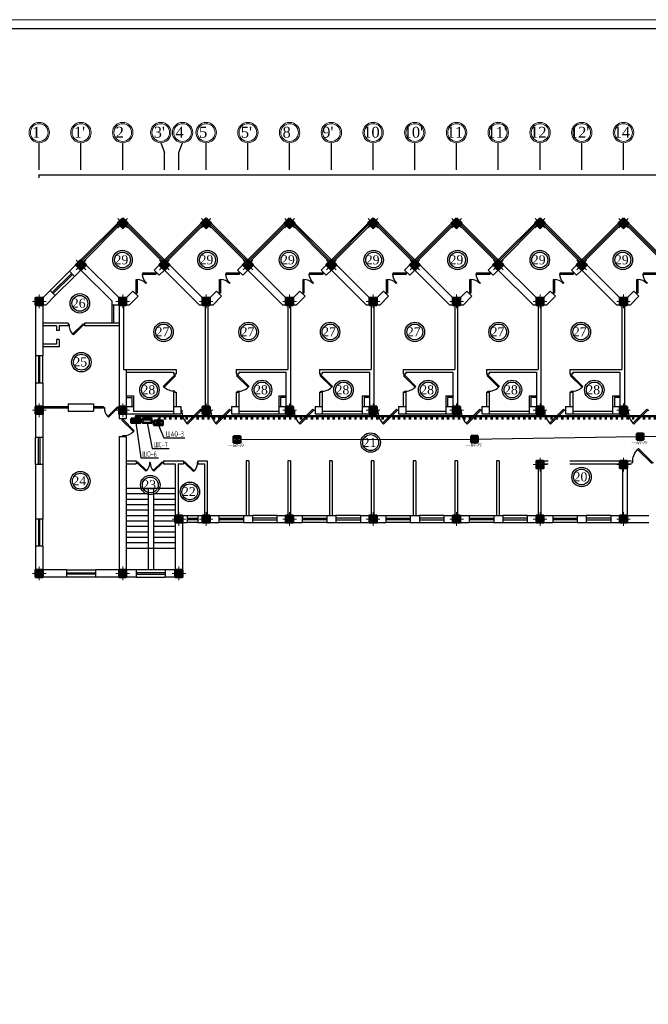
# Model space of a CAD drawing. Header units: millimetres. Extents: x 42471 to 951304, y -405702 to -322821.
# Tile 15 of 37: x 256296 to 290939, y -377293 to -322985. Entities that reach past the tile are written whole.
import ezdxf
from ezdxf import colors
from ezdxf.entities.mleader import LeaderData, LeaderLine
from ezdxf.math import Vec2, Vec3

# ---------------------------------------------------------------- set-up
doc = ezdxf.new("R2010")
doc.units = ezdxf.units.MM
doc.linetypes.add('ACAD_ISO03W100', pattern=[30, 12, -18])
for name, color, linetype in [('kolonn', 7, 'Continuous'), ('os', 3, 'Continuous'), ('SEC. Оборудование (Equipment)', 7, 'Continuous'), ('Пожар - надписи', 7, 'Continuous'), ('ТС ГММ', 7, 'Continuous')]:
    doc.layers.add(name, color=color, linetype=linetype)
doc.layers.add('ЭМ', color=240, linetype='Continuous', lineweight=20)
doc.layers.add('ЭО', color=2, linetype='Continuous', lineweight=40)
doc.styles.add('Gost_AW', font='isocpeui.ttf', dxfattribs={"width": 0.985, "height": 300})
doc.styles.add('SPDS', font='spds.shx', dxfattribs={"width": 0.8, "height": 250})
doc.styles.get("Standard").update_dxf_attribs({"font": 'times.ttf'})
doc.dimstyles.new('ISO-25', dxfattribs={"dimtxt": 350, "dimasz": 100, "dimexe": 50, "dimexo": 50, "dimgap": 10, "dimtad": 1, "dimdec": 0, "dimtxsty": 'Standard', "dimblk": 'ARCHTICK', "dimcen": 20, "dimclrd": 1, "dimclre": 1, "dimadec": 0, "dimazin": 0, "dimtfac": 1, "dimtdec": 0, "dimtmove": 0, "dimatfit": 3, "dimldrblk": 'ARCHTICK', "dimfxl": 1, "dimarcsym": 0})

# ---------------------------------------------------------------- blocks, each defined once
blk = doc.blocks.new('jfgjhsdf')
blk.add_hatch(color=1).paths.add_polyline_path([(-593, 731), (-637, 687), (0, 50), (44, 94)])
at = {"color": 1}
for p, q in [((0, 1000), (0, 950)), ((0, 50), (0, 0))]:
    blk.add_line(p, q, dxfattribs=at)
blk.add_lwpolyline([(0, 50), (-637, 687), (-593, 731), (44, 94), (0, 50)], dxfattribs=at)
blk.add_arc((-33, 130), 821, 87.662, 132.9147, dxfattribs=at)
blk = doc.blocks.new('ghsdd')
at = {"ltscale": 50}
h = blk.add_hatch(color=256, dxfattribs=at)
h.paths.add_polyline_path([(0, 200), (-200, 200), (-200, 0), (0, 0)])
h.paths.add_polyline_path([(200, 0), (200, 200), (0, 200), (0, 0)])
h.paths.add_polyline_path([(0, 0), (-200, 0), (-200, -200), (0, -200)])
h.paths.add_polyline_path([(0, 0), (0, -200), (200, -200), (200, 0)])
at = {"lineweight": 0}
for p, q in [((0, -374), (0, 374)), ((-374, 0), (374, 0))]:
    blk.add_line(p, q, dxfattribs=at)
at = {"lineweight": 50, "ltscale": 50}
blk.add_lwpolyline([(200, 200), (200, -200), (-200, -200), (-200, 200), (200, 200)], dxfattribs=at)
blk = doc.blocks.new('_None')
blk = doc.blocks.new('_ArchTick')
at = {"color": 0, "linetype": 'ByBlock', "const_width": 0.15}
blk.add_lwpolyline([(-0.5, -0.5), (0.5, 0.5)], dxfattribs=at)
blk = doc.blocks.new('*D1742')
at = {"color": 1, "lineweight": -2, "transparency": 16777216}
for p, q in [((257372, -331702), (257372, -331518)), ((344572, -331568), (257372, -331568)), ((344572, -331702), (344572, -331518))]:
    blk.add_line(p, q, dxfattribs=at)
at = {"layer": 'Defpoints', "color": 0, "lineweight": 25, "transparency": 16777216}
for p in [(257372, -331568), (257372, -331752), (344572, -331752)]:
    blk.add_point(p, dxfattribs=at)
at = {"color": 1, "lineweight": -2, "transparency": 16777216, "xscale": 100, "yscale": 100, "zscale": 100, "rotation": 180}
blk.add_blockref('_ArchTick', (257372, -331568), dxfattribs=at)
at = {"color": 1, "lineweight": -2, "transparency": 16777216, "xscale": 100, "yscale": 100, "zscale": 100}
blk.add_blockref('_ArchTick', (344572, -331568), dxfattribs=at)
at = {"color": 0, "transparency": 16777216, "insert": (300972, -331379), "char_height": 350, "attachment_point": 5}
blk.add_mtext('87200', dxfattribs=at)
blk = doc.blocks.new('1231234431252433')
at = {"layer": 'ЭМ', "color": 0, "lineweight": 20, "ltscale": 0.5}
blk.add_lwpolyline([(287242, 187022), (413342, 187022), (413342, 269622), (287242, 269622)], close=True, dxfattribs=at)
at = {"layer": 'ЭМ', "color": 0, "lineweight": 30, "ltscale": 0.5}
blk.add_lwpolyline([(289242, 187522), (412842, 187522), (412842, 269122), (289242, 269122)], close=True, dxfattribs=at)
blk = doc.blocks.new('Извещатель комбинированный')
at = {"ltscale": 300}
h = blk.add_hatch(color=5, dxfattribs=at)
h.dxf.hatch_style = 1
h.paths.add_polyline_path([(0, 0), (171, 161), (171, 163), (-173, 163)])
h.paths.add_polyline_path([(-171, -161), (171, -161), (0, 0)])
at = {"layer": 'SEC. Оборудование (Equipment)', "color": 5, "lineweight": 50}
for p, q in [((171, -161), (-173, 163)), ((171, 163), (-173, 163)), ((-173, 163), (-173, -161)), ((171, 161), (-173, -163)), ((171, 163), (171, -161)), ((171, -161), (-173, -161))]:
    blk.add_line(p, q, dxfattribs=at)

msp = doc.modelspace()

# ---------------------------------------------------------------- hatches: boundary and pattern name
at = {"lineweight": 50}
h = msp.add_hatch(color=1, dxfattribs=at)
h.dxf.hatch_style = 1
h.paths.add_polyline_path([(262439.52, -345099.444), (262439.52, -344974.444), (262798.047, -344974.444), (262798.047, -345099.444)])
h.paths.add_polyline_path([(262798.047, -345099.444), (262798.047, -344974.444), (262939.52, -344974.444), (262939.52, -345099.444)])
h = msp.add_hatch(color=1, dxfattribs=at)
h.dxf.hatch_style = 1
h.paths.add_polyline_path([(263065.24, -345099.444), (263065.24, -344974.444), (263423.767, -344974.444), (263423.767, -345099.444)])
h.paths.add_polyline_path([(263423.767, -345099.444), (263423.767, -344974.444), (263565.24, -344974.444), (263565.24, -345099.444)])

# ---------------------------------------------------------------- linework, layer by layer
for p, q in [((259671.761, -336225.358), (261971.761, -333925.358)), ((264271.761, -336225.358), (261971.761, -333925.358)), ((264271.761, -336225.358), (266571.761, -333925.358)), ((268871.761, -336225.358), (266571.761, -333925.358)), ((268871.761, -336225.358), (271171.761, -333925.358)), ((273471.761, -336225.358), (271171.761, -333925.358)), ((273471.761, -336225.358), (275771.761, -333925.358)), ((278071.761, -336225.358), (275771.761, -333925.358)), ((278071.761, -336225.358), (280371.761, -333925.358)), ((282671.761, -336225.358), (280371.761, -333925.358)), ((282671.761, -336225.358), (284971.761, -333925.358)), ((287271.761, -336225.358), (284971.761, -333925.358)), ((287271.761, -336225.358), (289571.761, -333925.358)), ((291871.761, -336225.358), (289571.761, -333925.358)), ((262171.761, -348825.358), (264871.761, -348825.358)), ((262171.761, -349125.358), (263371.761, -349125.358)), ((263371.761, -348825.358), (263371.761, -353325.358)), ((263671.761, -348825.358), (263671.761, -353325.358)), ((263671.761, -349125.358), (264871.761, -349125.358)), ((262171.761, -349425.358), (263371.761, -349425.358)), ((262171.761, -349725.358), (263371.761, -349725.358)), ((263671.761, -349425.358), (264871.761, -349425.358)), ((263671.761, -349725.358), (264871.761, -349725.358)), ((262171.761, -350025.358), (263371.761, -350025.358)), ((263671.761, -350025.358), (264871.761, -350025.358)), ((262171.761, -350325.358), (263371.761, -350325.358)), ((262171.761, -350625.358), (263371.761, -350625.358)), ((263671.761, -350325.358), (264871.761, -350325.358)), ((263671.761, -350625.358), (264871.761, -350625.358)), ((262171.761, -350925.358), (263371.761, -350925.358)), ((262171.761, -351225.358), (263371.761, -351225.358)), ((263671.761, -350925.358), (264871.761, -350925.358)), ((263671.761, -351225.358), (264871.761, -351225.358)), ((262171.761, -351525.358), (263371.761, -351525.358)), ((262171.761, -351825.358), (263371.761, -351825.358)), ((263671.761, -351525.358), (264871.761, -351525.358)), ((263671.761, -351825.358), (264871.761, -351825.358)), ((262171.761, -352125.358), (264871.761, -352125.358))]:
    msp.add_line(p, q)
at = {"color": 1}
for p, q in [((259728.33, -336281.927), (261745.487, -334264.769)), ((259784.898, -336338.495), (261802.055, -334321.338)), ((264158.624, -336338.495), (262141.467, -334321.338)), ((264215.192, -336281.927), (262198.035, -334264.769)), ((264328.33, -336281.927), (266345.487, -334264.769)), ((264384.898, -336338.495), (266402.055, -334321.338)), ((268758.624, -336338.495), (266741.467, -334321.338)), ((268815.192, -336281.927), (266798.035, -334264.769)), ((268928.33, -336281.927), (270945.487, -334264.769)), ((268984.898, -336338.495), (271002.055, -334321.338)), ((273358.624, -336338.495), (271341.467, -334321.338)), ((273415.192, -336281.927), (271398.035, -334264.769)), ((273528.33, -336281.927), (275545.487, -334264.769)), ((273584.898, -336338.495), (275602.055, -334321.338)), ((277958.624, -336338.495), (275941.467, -334321.338)), ((278015.192, -336281.927), (275998.035, -334264.769)), ((278128.33, -336281.927), (280145.487, -334264.769)), ((278184.898, -336338.495), (280202.055, -334321.338)), ((282558.624, -336338.495), (280541.467, -334321.338)), ((282615.192, -336281.927), (280598.035, -334264.769)), ((282728.33, -336281.927), (284745.487, -334264.769)), ((282784.898, -336338.495), (284802.055, -334321.338)), ((287158.624, -336338.495), (285141.467, -334321.338)), ((287215.192, -336281.927), (285198.035, -334264.769)), ((287328.33, -336281.927), (289345.487, -334264.769)), ((287384.898, -336338.495), (289402.055, -334321.338)), ((291758.624, -336338.495), (289741.467, -334321.338)), ((291815.192, -336281.927), (289798.035, -334264.769)), ((257974.705, -337922.414), (259035.365, -336861.754)), ((258087.842, -338035.551), (259148.502, -336974.891)), ((259205.071, -337031.46), (258144.41, -338092.12)), ((259318.208, -337144.597), (258257.547, -338205.257)), ((257171.761, -341525.358), (257171.761, -343025.358)), ((257331.761, -341525.358), (257331.761, -343025.358)), ((257411.761, -343025.358), (257411.761, -341525.358)), ((257571.761, -343025.358), (257571.761, -341525.358)), ((258971.761, -344335.358), (257571.761, -344335.358)), ((258971.761, -344415.358), (257571.761, -344415.358)), ((260921.761, -344335.358), (260371.761, -344335.358)), ((260921.761, -344415.358), (260371.761, -344415.358)), ((260921.761, -344335.358), (260921.761, -344415.358)), ((257171.761, -347525.358), (257171.761, -346025.358)), ((257331.761, -347525.358), (257331.761, -346025.358)), ((257411.761, -346025.358), (257411.761, -347525.358)), ((257571.761, -346025.358), (257571.761, -347525.358)), ((257171.761, -350525.358), (257171.761, -352025.358)), ((257331.761, -350525.358), (257331.761, -352025.358)), ((257411.761, -352025.358), (257411.761, -350525.358)), ((257571.761, -352025.358), (257571.761, -350525.358)), ((265521.761, -350325.358), (266121.761, -350325.358)), ((265521.761, -350485.358), (266121.761, -350485.358)), ((266121.761, -350565.358), (265521.761, -350565.358)), ((266121.761, -350725.358), (265521.761, -350725.358)), ((267271.761, -350325.358), (268621.761, -350325.358)), ((267271.761, -350485.358), (268621.761, -350485.358)), ((268621.761, -350565.358), (267271.761, -350565.358)), ((268621.761, -350725.358), (267271.761, -350725.358)), ((270471.761, -350325.358), (269121.761, -350325.358)), ((270471.761, -350485.358), (269121.761, -350485.358)), ((269121.761, -350565.358), (270471.761, -350565.358)), ((269121.761, -350725.358), (270471.761, -350725.358)), ((271871.761, -350325.358), (273221.761, -350325.358)), ((271871.761, -350485.358), (273221.761, -350485.358)), ((273221.761, -350565.358), (271871.761, -350565.358)), ((273221.761, -350725.358), (271871.761, -350725.358)), ((275071.761, -350325.358), (273721.761, -350325.358)), ((275071.761, -350485.358), (273721.761, -350485.358)), ((273721.761, -350565.358), (275071.761, -350565.358)), ((273721.761, -350725.358), (275071.761, -350725.358)), ((276471.761, -350325.358), (277821.761, -350325.358)), ((276471.761, -350485.358), (277821.761, -350485.358)), ((277821.761, -350565.358), (276471.761, -350565.358)), ((277821.761, -350725.358), (276471.761, -350725.358)), ((279671.761, -350325.358), (278321.761, -350325.358)), ((279671.761, -350485.358), (278321.761, -350485.358)), ((278321.761, -350565.358), (279671.761, -350565.358)), ((278321.761, -350725.358), (279671.761, -350725.358)), ((281071.761, -350325.358), (282421.761, -350325.358)), ((281071.761, -350485.358), (282421.761, -350485.358)), ((282421.761, -350565.358), (281071.761, -350565.358)), ((282421.761, -350725.358), (281071.761, -350725.358)), ((284271.761, -350325.358), (282921.761, -350325.358)), ((284271.761, -350485.358), (282921.761, -350485.358)), ((282921.761, -350565.358), (284271.761, -350565.358)), ((282921.761, -350725.358), (284271.761, -350725.358)), ((285671.761, -350325.358), (287021.761, -350325.358)), ((285671.761, -350485.358), (287021.761, -350485.358)), ((287021.761, -350565.358), (285671.761, -350565.358)), ((287021.761, -350725.358), (285671.761, -350725.358)), ((288871.761, -350325.358), (287521.761, -350325.358)), ((288871.761, -350485.358), (287521.761, -350485.358)), ((287521.761, -350565.358), (288871.761, -350565.358)), ((287521.761, -350725.358), (288871.761, -350725.358)), ((258871.761, -353325.358), (260471.761, -353325.358)), ((258871.761, -353485.358), (260471.761, -353485.358)), ((264321.761, -353325.358), (262721.761, -353325.358)), ((264321.761, -353485.358), (262721.761, -353485.358)), ((260471.761, -353565.358), (258871.761, -353565.358)), ((260471.761, -353725.358), (258871.761, -353725.358)), ((262721.761, -353565.358), (264321.761, -353565.358)), ((262721.761, -353725.358), (264321.761, -353725.358))]:
    msp.add_line(p, q, dxfattribs=at)
at = {"lineweight": 30}
for p, q in [((259035.365, -336861.754), (259671.761, -336225.358)), ((261771.761, -338325.358), (259671.761, -336225.358)), ((263706.076, -336791.043), (264271.761, -336225.358)), ((266371.761, -338325.358), (264271.761, -336225.358)), ((268306.076, -336791.043), (268871.761, -336225.358)), ((270971.761, -338325.358), (268871.761, -336225.358)), ((272906.076, -336791.043), (273471.761, -336225.358)), ((275571.761, -338325.358), (273471.761, -336225.358)), ((277506.076, -336791.043), (278071.761, -336225.358)), ((280171.761, -338325.358), (278071.761, -336225.358)), ((282106.076, -336791.043), (282671.761, -336225.358)), ((284771.761, -338325.358), (282671.761, -336225.358)), ((286706.076, -336791.043), (287271.761, -336225.358)), ((289371.761, -338325.358), (287271.761, -336225.358)), ((259318.208, -337144.597), (259035.365, -336861.754)), ((259318.208, -337144.597), (259671.761, -336791.043)), ((261371.761, -338491.043), (259671.761, -336791.043)), ((263988.918, -337073.886), (263706.076, -336791.043)), ((263988.918, -337073.886), (264271.761, -336791.043)), ((266206.076, -338725.358), (264271.761, -336791.043)), ((268588.918, -337073.886), (268306.076, -336791.043)), ((268588.918, -337073.886), (268871.761, -336791.043)), ((270806.076, -338725.358), (268871.761, -336791.043)), ((273188.918, -337073.886), (272906.076, -336791.043)), ((273188.918, -337073.886), (273471.761, -336791.043)), ((275406.076, -338725.358), (273471.761, -336791.043)), ((277788.918, -337073.886), (277506.076, -336791.043)), ((277788.918, -337073.886), (278071.761, -336791.043)), ((280006.076, -338725.358), (278071.761, -336791.043)), ((282388.918, -337073.886), (282106.076, -336791.043)), ((282388.918, -337073.886), (282671.761, -336791.043)), ((284606.076, -338725.358), (282671.761, -336791.043)), ((286988.918, -337073.886), (286706.076, -336791.043)), ((286988.918, -337073.886), (287271.761, -336791.043)), ((289206.076, -338725.358), (287271.761, -336791.043)), ((257171.761, -338325.358), (257171.761, -341525.358)), ((257571.761, -338325.358), (257171.761, -338325.358)), ((257571.761, -338325.358), (257974.705, -337922.414)), ((257737.446, -338725.358), (258257.547, -338205.257)), ((258257.547, -338205.257), (257974.705, -337922.414)), ((262171.761, -338325.358), (261771.761, -338325.358)), ((262171.761, -338325.358), (262539.349, -337957.77)), ((262337.446, -338725.358), (262822.192, -338240.612)), ((262822.192, -338240.612), (262539.349, -337957.77)), ((266771.761, -338325.358), (266371.761, -338325.358)), ((266771.761, -338325.358), (267139.349, -337957.77)), ((266937.446, -338725.358), (267422.192, -338240.612)), ((267422.192, -338240.612), (267139.349, -337957.77)), ((271371.761, -338325.358), (270971.761, -338325.358)), ((271371.761, -338325.358), (271739.349, -337957.77)), ((271537.446, -338725.358), (272022.192, -338240.612)), ((272022.192, -338240.612), (271739.349, -337957.77)), ((275971.761, -338325.358), (275571.761, -338325.358)), ((275971.761, -338325.358), (276339.349, -337957.77)), ((276137.446, -338725.358), (276622.192, -338240.612)), ((276622.192, -338240.612), (276339.349, -337957.77)), ((280571.761, -338325.358), (280171.761, -338325.358)), ((280571.761, -338325.358), (280939.349, -337957.77)), ((280737.446, -338725.358), (281222.192, -338240.612)), ((281222.192, -338240.612), (280939.349, -337957.77)), ((285171.761, -338325.358), (284771.761, -338325.358)), ((285171.761, -338325.358), (285539.349, -337957.77)), ((285337.446, -338725.358), (285822.192, -338240.612)), ((285822.192, -338240.612), (285539.349, -337957.77)), ((289771.761, -338325.358), (289371.761, -338325.358)), ((289771.761, -338325.358), (290139.349, -337957.77)), ((289937.446, -338725.358), (290422.192, -338240.612)), ((290422.192, -338240.612), (290139.349, -337957.77)), ((257571.761, -338725.358), (257571.761, -341525.358)), ((257737.446, -338725.358), (257571.761, -338725.358)), ((261371.761, -338491.043), (261371.761, -339725.358)), ((262337.446, -338725.358), (261371.761, -338725.358)), ((261471.761, -338725.358), (261471.761, -339725.358)), ((261771.761, -338725.358), (261771.761, -344975.358)), ((262021.761, -338725.358), (262021.761, -342275.358)), ((266937.446, -338725.358), (266206.076, -338725.358)), ((266521.761, -338725.358), (266521.761, -344325.358)), ((266671.761, -338725.358), (266671.761, -344325.358)), ((271537.446, -338725.358), (270806.076, -338725.358)), ((271071.761, -338725.358), (271071.761, -342275.358)), ((271221.761, -338725.358), (271221.761, -344325.358)), ((276137.446, -338725.358), (275406.076, -338725.358)), ((275671.761, -338725.358), (275671.761, -342275.358)), ((275821.761, -338725.358), (275821.761, -344325.358)), ((280737.446, -338725.358), (280006.076, -338725.358)), ((280271.761, -338725.358), (280271.761, -342275.358)), ((280421.761, -338725.358), (280421.761, -344325.358)), ((285337.446, -338725.358), (284606.076, -338725.358)), ((284871.761, -338725.358), (284871.761, -342275.358)), ((285021.761, -338725.358), (285021.761, -344325.358)), ((289937.446, -338725.358), (289206.076, -338725.358)), ((289471.761, -338725.358), (289471.761, -342275.358)), ((289621.761, -338725.358), (289621.761, -344325.358)), ((258971.761, -339725.358), (257571.761, -339725.358)), ((258321.761, -339875.358), (257571.761, -339875.358)), ((258321.761, -339875.358), (258321.761, -340125.358)), ((258971.761, -339875.358), (258471.761, -339875.358)), ((258471.761, -339875.358), (258471.761, -340125.358)), ((258971.761, -339725.358), (258971.761, -339875.358)), ((261771.761, -339725.358), (259871.761, -339725.358)), ((259871.761, -339725.358), (259871.761, -339875.358)), ((261771.761, -339875.358), (259871.761, -339875.358)), ((258471.761, -340125.358), (258321.761, -340125.358)), ((258321.761, -340875.358), (257571.761, -340875.358)), ((258471.761, -341025.358), (257571.761, -341025.358)), ((258471.761, -340625.358), (258321.761, -340625.358)), ((258321.761, -340625.358), (258321.761, -340875.358)), ((258471.761, -340625.358), (258471.761, -341025.358)), ((257571.761, -341525.358), (257171.761, -341525.358)), ((262021.761, -342275.358), (264921.761, -342275.358)), ((262171.761, -342275.358), (262171.761, -344325.358)), ((262171.761, -342425.358), (264771.761, -342425.358)), ((264771.761, -342425.358), (264771.761, -342525.358)), ((264771.761, -342525.358), (264921.761, -342525.358)), ((264921.761, -342275.358), (264921.761, -342525.358)), ((268221.761, -342275.358), (268221.761, -342525.358)), ((268221.761, -342275.358), (271071.761, -342275.358)), ((268221.761, -342525.358), (268371.761, -342525.358)), ((268371.761, -342425.358), (268371.761, -342525.358)), ((268371.761, -342425.358), (270971.761, -342425.358)), ((270971.761, -342425.358), (270971.761, -344325.358)), ((272821.761, -342275.358), (275671.761, -342275.358)), ((272821.761, -342275.358), (272821.761, -342525.358)), ((272821.761, -342525.358), (272971.761, -342525.358)), ((272971.761, -342425.358), (275571.761, -342425.358)), ((272971.761, -342425.358), (272971.761, -342525.358)), ((275571.761, -342425.358), (275571.761, -344325.358)), ((277421.761, -342275.358), (277421.761, -342525.358)), ((277421.761, -342275.358), (280271.761, -342275.358)), ((277421.761, -342525.358), (277571.761, -342525.358)), ((277571.761, -342425.358), (277571.761, -342525.358)), ((277571.761, -342425.358), (280171.761, -342425.358)), ((280171.761, -342425.358), (280171.761, -344325.358)), ((282021.761, -342275.358), (282021.761, -342525.358)), ((282021.761, -342275.358), (284871.761, -342275.358)), ((282021.761, -342525.358), (282171.761, -342525.358)), ((282171.761, -342425.358), (282171.761, -342525.358)), ((282171.761, -342425.358), (284771.761, -342425.358)), ((284771.761, -342425.358), (284771.761, -344325.358)), ((286621.761, -342275.358), (286621.761, -342525.358)), ((286621.761, -342275.358), (289471.761, -342275.358)), ((286621.761, -342525.358), (286771.761, -342525.358)), ((286771.761, -342425.358), (286771.761, -342525.358)), ((286771.761, -342425.358), (289371.761, -342425.358)), ((289371.761, -342425.358), (289371.761, -344325.358)), ((257571.761, -343025.358), (257171.761, -343025.358)), ((257171.761, -343025.358), (257171.761, -346025.358)), ((257571.761, -343025.358), (257571.761, -346025.358)), ((262171.761, -343725.358), (262571.761, -343725.358)), ((262571.761, -343725.358), (262571.761, -344575.358)), ((264771.761, -343525.358), (264921.761, -343525.358)), ((264771.761, -343525.358), (264771.761, -344725.358)), ((264921.761, -343525.358), (264921.761, -344325.358)), ((268221.761, -343525.358), (268371.761, -343525.358)), ((268221.761, -343525.358), (268221.761, -344325.358)), ((268371.761, -343525.358), (268371.761, -344725.358)), ((270571.761, -343725.358), (270571.761, -344725.358)), ((270571.761, -343725.358), (270971.761, -343725.358)), ((272821.761, -343525.358), (272821.761, -344325.358)), ((272821.761, -343525.358), (272971.761, -343525.358)), ((272971.761, -343525.358), (272971.761, -344725.358)), ((275171.761, -343725.358), (275571.761, -343725.358)), ((275171.761, -343725.358), (275171.761, -344725.358)), ((277421.761, -343525.358), (277571.761, -343525.358)), ((277421.761, -343525.358), (277421.761, -344325.358)), ((277571.761, -343525.358), (277571.761, -344725.358)), ((279771.761, -343725.358), (279771.761, -344725.358)), ((279771.761, -343725.358), (280171.761, -343725.358)), ((282021.761, -343525.358), (282171.761, -343525.358)), ((282021.761, -343525.358), (282021.761, -344325.358)), ((282171.761, -343525.358), (282171.761, -344725.358)), ((284371.761, -343725.358), (284371.761, -344725.358)), ((284371.761, -343725.358), (284771.761, -343725.358)), ((286621.761, -343525.358), (286771.761, -343525.358)), ((286621.761, -343525.358), (286621.761, -344325.358)), ((286771.761, -343525.358), (286771.761, -344725.358)), ((288971.761, -343725.358), (288971.761, -344725.358)), ((288971.761, -343725.358), (289371.761, -343725.358)), ((258971.761, -344175.358), (260371.761, -344175.358)), ((258971.761, -344175.358), (258971.761, -344575.358)), ((260371.761, -344175.358), (260371.761, -344575.358)), ((262171.761, -343825.358), (262471.761, -343825.358)), ((262471.761, -343825.358), (262471.761, -344325.358)), ((270971.761, -343825.358), (270671.761, -343825.358)), ((270671.761, -343825.358), (270671.761, -344325.358)), ((275571.761, -343825.358), (275271.761, -343825.358)), ((275271.761, -343825.358), (275271.761, -344325.358)), ((280171.761, -343825.358), (279871.761, -343825.358)), ((279871.761, -343825.358), (279871.761, -344325.358)), ((284771.761, -343825.358), (284471.761, -343825.358)), ((284471.761, -343825.358), (284471.761, -344325.358)), ((289371.761, -343825.358), (289071.761, -343825.358)), ((289071.761, -343825.358), (289071.761, -344325.358)), ((258971.761, -344575.358), (260371.761, -344575.358)), ((262171.761, -344325.358), (262571.761, -344325.358)), ((262171.761, -344725.358), (265171.761, -344725.358)), ((262171.761, -344725.358), (262171.761, -344975.358)), ((262571.761, -344575.358), (264771.761, -344575.358)), ((264771.761, -344325.358), (265171.761, -344325.358)), ((265171.761, -344325.358), (265171.761, -344725.358)), ((266371.761, -344325.358), (266371.761, -344725.358)), ((266371.761, -344325.358), (266771.761, -344325.358)), ((266371.761, -344725.358), (266771.761, -344725.358)), ((266771.761, -344325.358), (266771.761, -344725.358)), ((267971.761, -344325.358), (267971.761, -344725.358)), ((267971.761, -344325.358), (268371.761, -344325.358)), ((267971.761, -344725.358), (271371.761, -344725.358)), ((268371.761, -344575.358), (270571.761, -344575.358)), ((270571.761, -344325.358), (271371.761, -344325.358)), ((271371.761, -344325.358), (271371.761, -344725.358)), ((272571.761, -344325.358), (272971.761, -344325.358)), ((272571.761, -344325.358), (272571.761, -344725.358)), ((272571.761, -344725.358), (275971.761, -344725.358)), ((272971.761, -344575.358), (275171.761, -344575.358)), ((275171.761, -344325.358), (275971.761, -344325.358)), ((275971.761, -344325.358), (275971.761, -344725.358)), ((277171.761, -344325.358), (277171.761, -344725.358)), ((277171.761, -344325.358), (277571.761, -344325.358)), ((277171.761, -344725.358), (280571.761, -344725.358)), ((277571.761, -344575.358), (279771.761, -344575.358)), ((279771.761, -344325.358), (280571.761, -344325.358)), ((280571.761, -344325.358), (280571.761, -344725.358)), ((281771.761, -344325.358), (281771.761, -344725.358)), ((281771.761, -344325.358), (282171.761, -344325.358)), ((281771.761, -344725.358), (285171.761, -344725.358)), ((282171.761, -344575.358), (284371.761, -344575.358)), ((284371.761, -344325.358), (285171.761, -344325.358)), ((285171.761, -344325.358), (285171.761, -344725.358)), ((286371.761, -344325.358), (286371.761, -344725.358)), ((286371.761, -344325.358), (286771.761, -344325.358)), ((286371.761, -344725.358), (289771.761, -344725.358)), ((286771.761, -344575.358), (288971.761, -344575.358)), ((288971.761, -344325.358), (289771.761, -344325.358)), ((289771.761, -344325.358), (289771.761, -344725.358)), ((261771.761, -344975.358), (262171.761, -344975.358)), ((257571.761, -346025.358), (257171.761, -346025.358)), ((261771.761, -345975.358), (262171.761, -345975.358)), ((261771.761, -345975.358), (261771.761, -353325.358)), ((262171.761, -345975.358), (262171.761, -353325.358)), ((257571.761, -347525.358), (257171.761, -347525.358)), ((257171.761, -347525.358), (257171.761, -350525.358)), ((257571.761, -347525.358), (257571.761, -350525.358)), ((262171.761, -347325.358), (262721.761, -347325.358)), ((262171.761, -347475.358), (262721.761, -347475.358)), ((262721.761, -347325.358), (262721.761, -347475.358)), ((264221.761, -347325.358), (264221.761, -347475.358)), ((264221.761, -347325.358), (265321.761, -347325.358)), ((264221.761, -347475.358), (264871.761, -347475.358)), ((264871.761, -347475.358), (264871.761, -353325.358)), ((265021.761, -347475.358), (265021.761, -350325.358)), ((265021.761, -347475.358), (265321.761, -347475.358)), ((265321.761, -347325.358), (265321.761, -347475.358)), ((266121.761, -347325.358), (266121.761, -347475.358)), ((266121.761, -347325.358), (266621.761, -347325.358)), ((266121.761, -347475.358), (266471.761, -347475.358)), ((266471.761, -347475.358), (266471.761, -350325.358)), ((266621.761, -347325.358), (266621.761, -350325.358)), ((268771.761, -347325.358), (268771.761, -350325.358)), ((268921.761, -347325.358), (268771.761, -347325.358)), ((268921.761, -347325.358), (268921.761, -350325.358)), ((271221.761, -347325.358), (271071.761, -347325.358)), ((271071.761, -347325.358), (271071.761, -350325.358)), ((271221.761, -347325.358), (271221.761, -350325.358)), ((273371.761, -347325.358), (273371.761, -350325.358)), ((273521.761, -347325.358), (273371.761, -347325.358)), ((273521.761, -347325.358), (273521.761, -350325.358)), ((275821.761, -347325.358), (275671.761, -347325.358)), ((275671.761, -347325.358), (275671.761, -350325.358)), ((275821.761, -347325.358), (275821.761, -350325.358)), ((278121.761, -347325.358), (277971.761, -347325.358)), ((277971.761, -347325.358), (277971.761, -350325.358)), ((278121.761, -347325.358), (278121.761, -350325.358)), ((280271.761, -347325.358), (280271.761, -350325.358)), ((280421.761, -347325.358), (280271.761, -347325.358)), ((280421.761, -347325.358), (280421.761, -350325.358)), ((282721.761, -347325.358), (282571.761, -347325.358)), ((282571.761, -347325.358), (282571.761, -350325.358)), ((282721.761, -347325.358), (282721.761, -350325.358)), ((284771.761, -347325.358), (285421.761, -347325.358)), ((285171.761, -347475.358), (285421.761, -347475.358)), ((286621.761, -347325.358), (290021.761, -347325.358)), ((286621.761, -347475.358), (289371.761, -347475.358)), ((289771.761, -347475.358), (290021.761, -347475.358)), ((284871.761, -347725.358), (284871.761, -350325.358)), ((285021.761, -347725.358), (285021.761, -350325.358)), ((289521.761, -347725.358), (289521.761, -350325.358)), ((289771.761, -347725.358), (289771.761, -350325.358)), ((257571.761, -350525.358), (257171.761, -350525.358)), ((264871.761, -350325.358), (265521.761, -350325.358)), ((265271.761, -350725.358), (265521.761, -350725.358)), ((265271.761, -350725.358), (265271.761, -353725.358)), ((265521.761, -350325.358), (265521.761, -350725.358)), ((266121.761, -350325.358), (266121.761, -350725.358)), ((266121.761, -350325.358), (267271.761, -350325.358)), ((266121.761, -350725.358), (267271.761, -350725.358)), ((267271.761, -350325.358), (267271.761, -350725.358)), ((268621.761, -350325.358), (268621.761, -350725.358)), ((268621.761, -350325.358), (269121.761, -350325.358)), ((268621.761, -350725.358), (269121.761, -350725.358)), ((269121.761, -350325.358), (269121.761, -350725.358)), ((270471.761, -350325.358), (270471.761, -350725.358)), ((270471.761, -350325.358), (271871.761, -350325.358)), ((270471.761, -350725.358), (271871.761, -350725.358)), ((271871.761, -350325.358), (271871.761, -350725.358)), ((273221.761, -350325.358), (273221.761, -350725.358)), ((273221.761, -350325.358), (273721.761, -350325.358)), ((273221.761, -350725.358), (273721.761, -350725.358)), ((273721.761, -350325.358), (273721.761, -350725.358)), ((275071.761, -350325.358), (275071.761, -350725.358)), ((275071.761, -350325.358), (276471.761, -350325.358)), ((275071.761, -350725.358), (276471.761, -350725.358)), ((276471.761, -350325.358), (276471.761, -350725.358)), ((277821.761, -350325.358), (277821.761, -350725.358)), ((277821.761, -350325.358), (278321.761, -350325.358)), ((277821.761, -350725.358), (278321.761, -350725.358)), ((278321.761, -350325.358), (278321.761, -350725.358)), ((279671.761, -350325.358), (279671.761, -350725.358)), ((279671.761, -350325.358), (281071.761, -350325.358)), ((279671.761, -350725.358), (281071.761, -350725.358)), ((281071.761, -350325.358), (281071.761, -350725.358)), ((282421.761, -350325.358), (282421.761, -350725.358)), ((282421.761, -350325.358), (282921.761, -350325.358)), ((282421.761, -350725.358), (282921.761, -350725.358)), ((282921.761, -350325.358), (282921.761, -350725.358)), ((284271.761, -350325.358), (284271.761, -350725.358)), ((284271.761, -350325.358), (285671.761, -350325.358)), ((284271.761, -350725.358), (285671.761, -350725.358)), ((285671.761, -350325.358), (285671.761, -350725.358)), ((287021.761, -350325.358), (287021.761, -350725.358)), ((287021.761, -350325.358), (287521.761, -350325.358)), ((287021.761, -350725.358), (287521.761, -350725.358)), ((287521.761, -350325.358), (287521.761, -350725.358)), ((288871.761, -350325.358), (288871.761, -350725.358)), ((288871.761, -350325.358), (289521.761, -350325.358)), ((288871.761, -350725.358), (290971.761, -350725.358)), ((289771.761, -350325.358), (290971.761, -350325.358)), ((257571.761, -352025.358), (257171.761, -352025.358)), ((257171.761, -352025.358), (257171.761, -353725.358)), ((257571.761, -352025.358), (257571.761, -353325.358)), ((258871.761, -353325.358), (257571.761, -353325.358)), ((258871.761, -353325.358), (258871.761, -353725.358)), ((261771.761, -353325.358), (260471.761, -353325.358)), ((260471.761, -353325.358), (260471.761, -353725.358)), ((262721.761, -353325.358), (262171.761, -353325.358)), ((262721.761, -353325.358), (262721.761, -353725.358)), ((264871.761, -353325.358), (264321.761, -353325.358)), ((264321.761, -353325.358), (264321.761, -353725.358)), ((258871.761, -353725.358), (257171.761, -353725.358)), ((262721.761, -353725.358), (260471.761, -353725.358)), ((265271.761, -353725.358), (264321.761, -353725.358))]:
    msp.add_line(p, q, dxfattribs=at)
at = {"color": 1, "lineweight": 50}
for points in [[(262689.52, -344974.444), (262689.52, -344850.358), (294996.761, -344850.358), (294996.761, -347600.358), (298296.457, -347600.358), (298302.798, -350200.358), (299796.761, -350200.358), (299796.761, -350850.358)], [(263315.24, -344974.444), (263315.24, -344850.358)], [(262939.52, -345099.444), (262439.52, -345099.444)]]:
    msp.add_lwpolyline(points, dxfattribs=at)
at = {"color": 3, "lineweight": 50}
for points in [[(263692.239, -345349.444), (264192.239, -345099.444)], [(263692.239, -345099.444), (264192.239, -345349.444)]]:
    msp.add_lwpolyline(points, dxfattribs=at)
at = {"color": 3, "linetype": 'ACAD_ISO03W100', "lineweight": 50, "ltscale": 10}
msp.add_lwpolyline([(263942.239, -345099.444), (263942.239, -344975.358), (295121.761, -344975.358), (295121.761, -347475.358), (298421.152, -347475.358), (298427.493, -350075.358), (299921.761, -350075.358), (299921.761, -350975.358), (296497.166, -350975.358)], dxfattribs=at)
at = {"lineweight": 25}
msp.add_lwpolyline([(268455.724, -346139.832), (281170.19, -346120.714), (290302.006, -345983.675), (302185.375, -345928.891), (318693.945, -345874.075), (331318.405, -345929.41)], dxfattribs=at)
at = {"color": 1}
for centre, radius in [((261958.885, -336237.86), 537.019), ((261958.885, -336237.86), 437.019), ((266646.583, -336237.86), 537.019), ((266646.583, -336237.86), 437.019), ((271137.118, -336237.86), 537.019), ((271137.118, -336237.86), 437.019), ((275804.731, -336237.86), 537.019), ((275804.731, -336237.86), 437.019), ((280422.997, -336237.86), 537.019), ((280422.997, -336237.86), 437.019), ((284957.528, -336237.86), 537.019), ((284957.528, -336237.86), 437.019), ((289536.68, -336237.86), 537.019), ((289536.68, -336237.86), 437.019), ((259607.608, -338630.834), 537.019), ((259607.608, -338630.834), 437.019), ((264224.424, -340207.626), 537.019), ((264224.424, -340207.626), 437.019), ((268912.122, -340207.626), 537.019), ((268912.122, -340207.626), 437.019), ((273402.657, -340207.626), 537.019), ((273402.657, -340207.626), 437.019), ((278070.27, -340207.626), 537.019), ((278070.27, -340207.626), 437.019), ((282688.536, -340207.626), 537.019), ((282688.536, -340207.626), 437.019), ((287223.068, -340207.626), 537.019), ((287223.068, -340207.626), 437.019), ((259694.114, -341873.687), 537.019), ((259694.114, -341873.687), 437.019), ((263446.469, -343407.236), 537.019), ((263446.469, -343407.236), 437.019), ((269650.904, -343407.236), 537.019), ((269650.904, -343407.236), 437.019), ((274141.439, -343407.236), 537.019), ((274141.439, -343407.236), 437.019), ((278809.052, -343407.236), 537.019), ((278809.052, -343407.236), 437.019), ((283427.318, -343407.236), 537.019), ((283427.318, -343407.236), 437.019), ((287961.849, -343407.236), 537.019), ((287961.849, -343407.236), 437.019), ((275636.188, -346310.428), 537.019), ((275636.188, -346310.428), 437.019), ((259636.861, -348435.599), 537.019), ((259636.861, -348435.599), 437.019), ((263491.854, -348649.293), 537.019), ((287260.711, -348210.005), 537.019), ((287260.711, -348210.005), 437.019), ((263491.854, -348649.293), 437.019), ((265675.394, -349025.419), 537.019), ((265675.394, -349025.419), 437.019)]:
    msp.add_circle(centre, radius, dxfattribs=at)
at = {"layer": 'os', "color": 0}
for p, q in [((257371.761, -331272.254), (257371.761, -329772.254)), ((259671.761, -331272.254), (259671.761, -329772.254)), ((261971.761, -331272.254), (261971.761, -329772.254)), ((266571.761, -331272.254), (266571.761, -329772.254)), ((268871.761, -331272.254), (268871.761, -329772.254)), ((271171.761, -331272.254), (271171.761, -329772.254)), ((273471.761, -331272.254), (273471.761, -329772.254)), ((275771.761, -331272.254), (275771.761, -329772.254)), ((278071.761, -331272.254), (278071.761, -329772.254)), ((280371.761, -331272.254), (280371.761, -329772.254)), ((282671.761, -331272.254), (282671.761, -329772.254)), ((284971.761, -331272.254), (284971.761, -329772.254)), ((287271.761, -331272.254), (287271.761, -329772.254)), ((289571.761, -331272.254), (289571.761, -329772.254)), ((264271.761, -331272.254), (264271.761, -330302.411)), ((265071.761, -331272.254), (265071.761, -330302.411))]:
    msp.add_line(p, q, dxfattribs=at)
for points in [[(264071.761, -329772.254), (264271.761, -330302.411)], [(265071.761, -330302.411), (265271.761, -329772.254)]]:
    msp.add_lwpolyline(points, dxfattribs=at)
at = {"layer": 'os', "color": 0, "lineweight": 0}
for centre, radius in [((257371.761, -329209.754), 562.5), ((257371.761, -329209.754), 487.5), ((259671.761, -329209.754), 562.5), ((259671.761, -329209.754), 487.5), ((261971.761, -329209.754), 562.5), ((261971.761, -329209.754), 487.5), ((264071.761, -329209.754), 562.5), ((264071.761, -329209.754), 487.5), ((265271.761, -329209.754), 562.5), ((265271.761, -329209.754), 487.5), ((266571.761, -329209.754), 562.5), ((266571.761, -329209.754), 487.5), ((268871.761, -329209.754), 562.5), ((268871.761, -329209.754), 487.5), ((271171.761, -329209.754), 562.5), ((271171.761, -329209.754), 487.5), ((273471.761, -329209.754), 562.5), ((273471.761, -329209.754), 487.5), ((275771.761, -329209.754), 562.5), ((275771.761, -329209.754), 487.5), ((278071.761, -329209.754), 562.5), ((278071.761, -329209.754), 487.5), ((280371.761, -329209.754), 562.5), ((280371.761, -329209.754), 487.5), ((282671.761, -329209.754), 562.5), ((282671.761, -329209.754), 487.5), ((284971.761, -329209.754), 562.5), ((284971.761, -329209.754), 487.5), ((287271.761, -329209.754), 562.5), ((287271.761, -329209.754), 487.5), ((289571.761, -329209.754), 562.5), ((289571.761, -329209.754), 487.5)]:
    msp.add_circle(centre, radius, dxfattribs=at)
at = {"layer": 'ЭО', "color": 1, "lineweight": 50}
for points in [[(262439.52, -344974.444), (262439.52, -345224.444), (262939.52, -345224.444), (262939.52, -344974.444)], [(263065.24, -344974.444), (263065.24, -345224.444), (263565.24, -345224.444), (263565.24, -344974.444)]]:
    msp.add_lwpolyline(points, close=True, dxfattribs=at)
at = {"layer": 'ЭО', "color": 3, "lineweight": 50}
msp.add_lwpolyline([(263692.239, -345099.444), (263692.239, -345349.444), (264192.239, -345349.444), (264192.239, -345099.444)], close=True, dxfattribs=at)

# ---------------------------------------------------------------- block references
at = {"lineweight": 50}
msp.add_blockref('1231234431252433', (-44363.359, -592606.512), dxfattribs=at)
for p, xscale, yscale, zscale, rotation in [((263847.497, -336932.465), -0.8461538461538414, 0.8461538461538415, 0.8461538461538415, 134.9999999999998), ((268447.497, -336932.465), -0.8461538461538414, 0.8461538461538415, 0.8461538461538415, 134.9999999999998), ((273047.497, -336932.465), -0.8461538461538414, 0.8461538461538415, 0.8461538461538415, 134.9999999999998), ((277647.497, -336932.465), -0.8461538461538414, 0.8461538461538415, 0.8461538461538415, 134.9999999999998), ((282247.497, -336932.465), -0.8461538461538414, 0.8461538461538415, 0.8461538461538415, 134.9999999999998), ((286847.497, -336932.465), -0.8461538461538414, 0.8461538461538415, 0.8461538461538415, 134.9999999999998), ((291447.497, -336932.465), -0.8461538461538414, 0.8461538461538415, 0.8461538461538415, 134.9999999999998), ((262680.771, -338099.191), 0.8461538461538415, 0.8461538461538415, 0.8461538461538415, 314.9999999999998), ((267280.771, -338099.191), 0.8461538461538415, 0.8461538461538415, 0.8461538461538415, 314.9999999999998), ((271880.771, -338099.191), 0.8461538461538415, 0.8461538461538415, 0.8461538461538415, 314.9999999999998), ((276480.771, -338099.191), 0.8461538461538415, 0.8461538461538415, 0.8461538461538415, 314.9999999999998), ((281080.771, -338099.191), 0.8461538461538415, 0.8461538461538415, 0.8461538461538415, 314.9999999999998), ((285680.771, -338099.191), 0.8461538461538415, 0.8461538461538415, 0.8461538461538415, 314.9999999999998), ((290280.771, -338099.191), 0.8461538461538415, 0.8461538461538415, 0.8461538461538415, 314.9999999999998), ((259871.761, -339800.358), 0.9000000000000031, 0.9000000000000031, 0.9000000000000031, 90), ((261771.761, -344375.358), 0.8499999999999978, 0.8499999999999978, 0.8499999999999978, 90), ((266371.761, -344525.358), 1.199999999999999, 1.199999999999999, 1.199999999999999, 90), ((267971.761, -344525.358), 1.199999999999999, 1.199999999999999, 1.199999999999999, 90), ((272571.761, -344525.358), 1.199999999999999, 1.199999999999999, 1.199999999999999, 90), ((277171.761, -344525.358), 1.199999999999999, 1.199999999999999, 1.199999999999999, 90), ((281771.761, -344525.358), 1.199999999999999, 1.199999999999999, 1.199999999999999, 90), ((286371.761, -344525.358), 1.199999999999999, 1.199999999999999, 1.199999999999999, 90), ((290971.761, -344525.358), 1.199999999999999, 1.199999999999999, 1.199999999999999, 90), ((291221.761, -347400.358), -1.199999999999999, 1.199999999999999, 1.199999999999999, 90), ((262721.761, -347400.358), -0.7692307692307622, 0.7692307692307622, 0.7692307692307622, 270), ((264221.761, -347400.358), 0.7692307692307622, 0.7692307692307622, 0.7692307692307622, 90), ((265321.761, -347400.358), -0.7999999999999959, 0.7999999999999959, 0.7999999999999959, 270)]:
    msp.add_blockref('jfgjhsdf', p, dxfattribs=dict(xscale=xscale, yscale=yscale, zscale=zscale, rotation=rotation))
at = {"xscale": -1, "rotation": 180}
msp.add_blockref('jfgjhsdf', (264846.761, -342525.358), dxfattribs=at)
at = {"rotation": 180}
for p in [(268296.761, -342525.358), (272896.761, -342525.358), (277496.761, -342525.358), (282096.761, -342525.358), (286696.761, -342525.358), (261971.761, -344975.358)]:
    msp.add_blockref('jfgjhsdf', p, dxfattribs=at)
at = {"layer": 'kolonn', "rotation": 45}
for p in [(261971.761, -334208.201), (266571.761, -334208.201), (271171.761, -334208.201), (275771.761, -334208.201), (280371.761, -334208.201), (284971.761, -334208.201), (289571.761, -334208.201), (259671.761, -336512.201), (264271.761, -336508.201), (268871.761, -336508.201), (273471.761, -336508.201), (278071.761, -336508.201), (282671.761, -336508.201), (287271.761, -336508.201)]:
    msp.add_blockref('ghsdd', p, dxfattribs=at)
at = {"layer": 'kolonn'}
for p in [(257371.761, -338525.358), (261971.761, -338525.358), (266571.761, -338525.358), (271171.761, -338525.358), (275771.761, -338525.358), (280371.761, -338525.358), (284971.761, -338525.358), (289571.761, -338525.358), (257371.761, -344525.358), (261971.761, -344525.358), (266571.761, -344525.358), (271171.761, -344525.358), (275771.761, -344525.358), (280371.761, -344525.358), (284971.761, -344525.358), (289571.761, -344525.358), (284971.761, -347525.358), (289571.761, -347525.358), (265071.761, -350525.358), (266571.761, -350525.358), (271171.761, -350525.358), (275771.761, -350525.358), (280371.761, -350525.358), (284971.761, -350525.358), (289571.761, -350525.358), (257371.761, -353525.358), (261971.761, -353525.358), (265071.761, -353525.358)]:
    msp.add_blockref('ghsdd', p, dxfattribs=at)
at = {"layer": 'Пожар - надписи', "color": 7, "lineweight": 30, "ltscale": 300, "xscale": 1.096478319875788, "yscale": 1.096478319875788, "zscale": 1.096478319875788}
for p in [(281360.111, -346121.714), (290491.927, -345984.675), (268268.23, -346141.117)]:
    msp.add_blockref('Извещатель комбинированный', p, dxfattribs=at)

# ---------------------------------------------------------------- texts
at = {"ltscale": 50}
for s, p in [('1', (256982.152, -329493.413)), ("1'", (259282.152, -329493.413)), ('2', (261582.152, -329493.413)), ("3'", (263682.152, -329493.413)), ('4', (264882.152, -329493.413)), ('5', (266182.152, -329493.413)), ("5'", (268482.152, -329493.413)), ('8', (270782.152, -329493.413)), ("9'", (272969.217, -329493.413)), ('10', (275227.907, -329493.413)), ("10'", (277455.387, -329493.413)), ('11', (279827.907, -329493.413)), ("11'", (282071.367, -329493.413)), ('12', (284427.907, -329493.413)), ("12'", (286617.014, -329493.413)), ('14', (289027.907, -329493.413))]:
    msp.add_text(s, height=600, dxfattribs=at).set_placement(p)
at = {"color": 1}
for s, p in [('29', (261523.177, -336477.4)), ('29', (266210.875, -336477.4)), ('29', (270701.41, -336477.4)), ('29', (275369.023, -336477.4)), ('29', (279987.289, -336477.4)), ('29', (284521.82, -336477.4)), ('29', (289100.972, -336477.4)), ('26', (259171.9, -338870.374)), ('27', (263788.716, -340447.166)), ('27', (268476.414, -340447.166)), ('27', (272966.949, -340447.166)), ('27', (277634.562, -340447.166)), ('27', (282252.828, -340447.166)), ('27', (286787.36, -340447.166)), ('25', (259258.407, -342113.226)), ('28', (263010.761, -343646.776)), ('28', (269215.196, -343646.776)), ('28', (273705.731, -343646.776)), ('28', (278373.344, -343646.776)), ('28', (282991.61, -343646.776)), ('28', (287526.141, -343646.776)), ('21', (275200.48, -346549.968)), ('20', (286825.003, -348449.545)), ('24', (259201.153, -348675.138)), ('23', (263056.146, -348888.833)), ('22', (265239.687, -349264.958))]:
    msp.add_text(s, height=500, dxfattribs=at).set_placement(p)
at = {"layer": 'Пожар - надписи', "color": 7, "lineweight": 30, "ltscale": 300, "char_height": 185.74343, "width": 5683.18834, "attachment_point": 4, "style": 'Gost_AW'}
for insert in [(267750.232, -346464.269), (280842.112, -346444.867), (289973.929, -346307.827)]:
    msp.add_mtext('{\\Q10;\\W0.85;--WI-FI}', dxfattribs=dict(at, insert=insert))

# ---------------------------------------------------------------- dimensions: what is measured, and where the dimension line sits
dim = msp.add_linear_dim(base=(257371.761, -331567.536), p1=(344571.761, -331752.331), p2=(257371.761, -331752.331), dimstyle='ISO-25')
dim.commit()
dim.dimension.update_dxf_attribs({"geometry": '*D1742', "text_midpoint": (300971.761, -331379.003)})

# ---------------------------------------------------------------- leaders
at = {"layer": 'ТС ГММ', "color": 7, "lineweight": 20, "ltscale": 0.5}
ml = msp.add_multileader_mtext('Standard', dxfattribs=at)
ml.set_content('{\\C1;ШO-6}', color=7, style='SPDS')
ml.set_leader_properties()
ml.set_arrow_properties(name='NONE')
ml.build(insert=Vec2(0, 0))
ml.multileader.update_dxf_attribs({"text_left_attachment_type": 6, "text_right_attachment_type": 6, "dogleg_length": 0.1, "arrow_head_size": 150})
ctx = ml.context
ctx.base_point, ctx.char_height, ctx.arrow_head_size, ctx.landing_gap_size, ctx.plane_origin = Vec3(262984.383, -347155.83), 300, 150, 100, Vec3(260655.728, -349210.228)
ctx.left_attachment, ctx.right_attachment, ctx.text_align_type = 6, 6, 2
notes = []
notes.append((ctx, [(0, (1, 1, 0), (262979.383, -347155.83), (1, 0), 5, [(0, [(262689.52, -345224.444)], 0, [])])]))
ctx.mtext.insert, ctx.mtext.width, ctx.mtext.alignment, ctx.mtext.flow_direction = Vec3(263849.082, -346795.83), 1941.26442, 3, 5
ml = msp.add_multileader_mtext('Standard', dxfattribs=at)
ml.set_content('{\\C1;ШC-7}', color=7, style='SPDS')
ml.set_leader_properties()
ml.set_arrow_properties(name='NONE')
ml.build(insert=Vec2(0, 0))
ml.multileader.update_dxf_attribs({"text_left_attachment_type": 6, "text_right_attachment_type": 6, "dogleg_length": 0.1, "arrow_head_size": 150})
ctx = ml.context
ctx.base_point, ctx.char_height, ctx.arrow_head_size, ctx.landing_gap_size, ctx.plane_origin = Vec3(263610.103, -346630.094), 300, 150, 100, Vec3(261281.447, -349210.228)
ctx.left_attachment, ctx.right_attachment, ctx.text_align_type = 6, 6, 2
notes.append((ctx, [(0, (1, 1, 0), (263605.103, -346630.094), (1, 0), 5, [(0, [(263315.24, -345224.444)], 0, [])])]))
ctx.mtext.insert, ctx.mtext.width, ctx.mtext.alignment, ctx.mtext.flow_direction = Vec3(264448.103, -346270.094), 1941.26442, 3, 5
ml = msp.add_multileader_mtext('Standard', dxfattribs=at)
ml.set_content('{\\C1;ШAO-3}', color=7, style='SPDS')
ml.set_leader_properties()
ml.set_arrow_properties(name='NONE')
ml.build(insert=Vec2(0, 0))
ml.multileader.update_dxf_attribs({"text_left_attachment_type": 6, "text_right_attachment_type": 6, "dogleg_length": 0.1, "arrow_head_size": 150})
ctx = ml.context
ctx.base_point, ctx.char_height, ctx.arrow_head_size, ctx.landing_gap_size, ctx.plane_origin = Vec3(264237.102, -346042.29), 300, 150, 100, Vec3(261908.447, -349335.228)
ctx.left_attachment, ctx.right_attachment, ctx.text_align_type = 6, 6, 2
notes.append((ctx, [(0, (1, 1, 0), (264232.102, -346042.29), (1, 0), 5, [(0, [(263942.239, -345349.444)], 0, [])])]))
ctx.mtext.insert, ctx.mtext.width, ctx.mtext.alignment, ctx.mtext.flow_direction = Vec3(265343.044, -345682.29), 1941.26442, 3, 5
for ctx, leaders in notes:
    for number, flags, end, landing, length, lines in leaders:
        leader = LeaderData()
        leader.index, (leader.has_last_leader_line, leader.has_dogleg_vector, leader.attachment_direction) = number, flags
        leader.last_leader_point, leader.dogleg_vector, leader.dogleg_length = Vec3(end), Vec3(landing), length
        for number, points, colour, breaks in lines:
            line = LeaderLine()
            line.index, line.vertices, line.color, line.breaks = number, Vec3.list(points), colors.encode_raw_color(colour), breaks
            leader.lines.append(line)
        ctx.leaders.append(leader)

doc.saveas('drawing.dxf')
